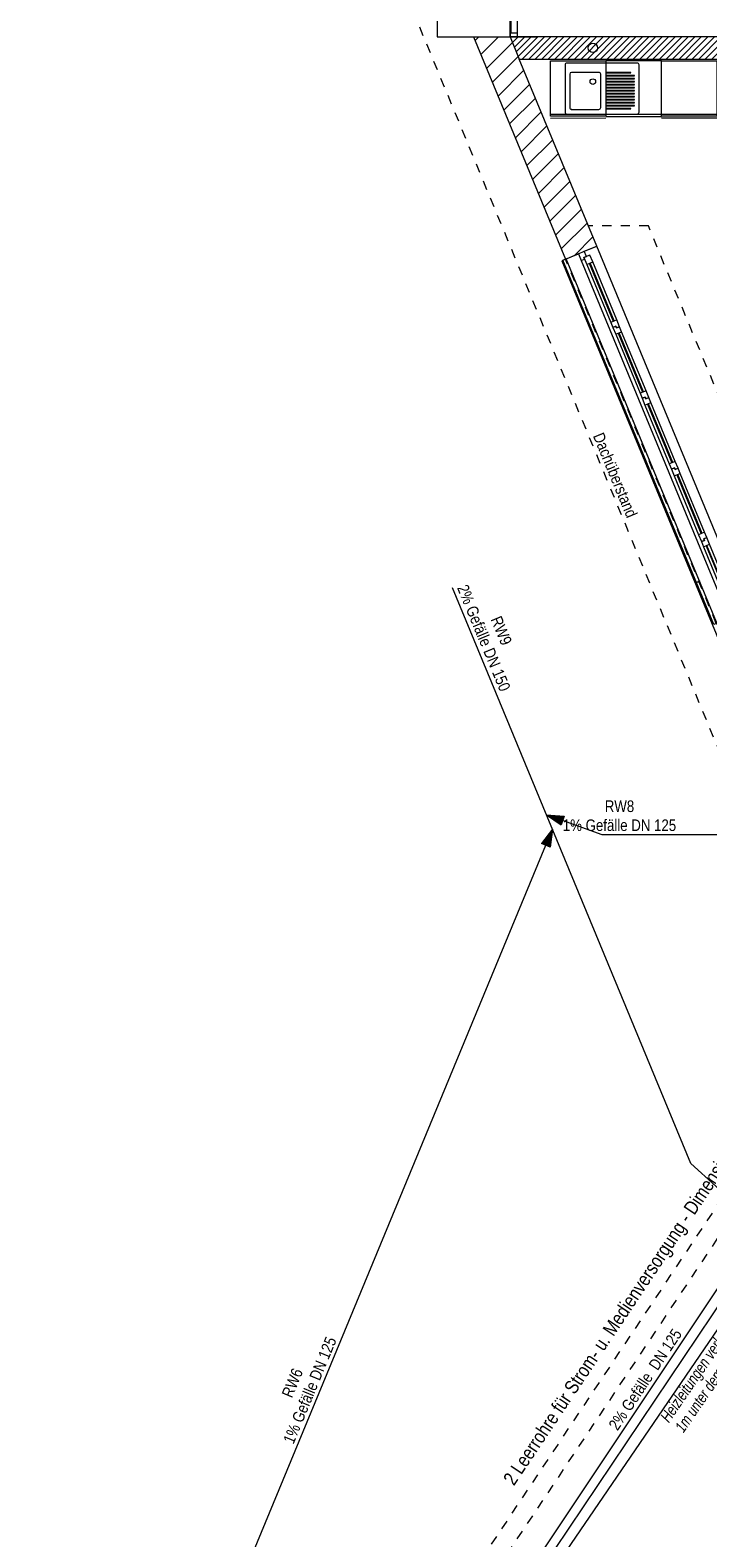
# Model space of a CAD drawing. Header units: metres. Extents: x -80 to 1923, y -189 to 69.
# Tile 176 of 256: x 948 to 955, y 29 to 45. Entities that reach past the tile are written whole.
import ezdxf

# ---------------------------------------------------------------- set-up
doc = ezdxf.new("R2010")
doc.units = ezdxf.units.M
doc.header["$MEASUREMENT"] = 0
for name, pattern in [('Strichlinie eng', [0.115, 0.075, -0.04]), ('Strichlinie_ eng', [0.115, 0.075, -0.04]), ('Wipeout_Contour', [1, 0, -1])]:
    doc.linetypes.add(name, pattern=pattern)
for name, color, linetype in [('00 Schraffuren', 7, 'Continuous'), ('10 Wand außen', 7, 'Continuous'), ('30 Dach', 7, 'Continuous'), ('40 Treppe', 7, 'Continuous'), ('50 Elektro', 7, 'Continuous'), ('50 Möblierung', 7, 'Continuous'), ('70 Entwässerung_Regenwasser', 7, 'Continuous'), ('70 Entwässerung_Schmutzwasser', 7, 'Continuous'), ('70 Heizung', 7, 'Continuous')]:
    doc.layers.add(name, color=color, linetype=linetype)
doc.styles.add('ERSTELLTER_STIL_2', font='ARIALN.TTF')
doc.styles.add('ERSTELLTER_STIL_7', font='arial.ttf', dxfattribs={"width": 0.75})
pattern_1 = [(45, (929.77, 0), (-0.106066, 0.106066), [])]

# ---------------------------------------------------------------- blocks, each defined once
blk = doc.blocks.new('5-Flügelfenster 27')
at = {"layer": '10 Wand außen', "color": 7, "linetype": 'Continuous', "lineweight": 9}
for p, q in [((-2.13, 0.145), (2.13, 0.145)), ((-2.13, 0), (-2.13, 0.145)), ((-2.13, -0.07), (-2.13, 0)), ((-2.13, -0.07), (-2.13, 0)), ((2.13, 0), (2.13, 0.145)), ((2.13, -0.07), (2.13, 0)), ((2.13, -0.07), (2.13, 0)), ((-2.13, -0.22), (-2.13, -0.07)), ((2.13, -0.22), (2.13, -0.07)), ((-2.13, -0.22), (-2.13, -0.25)), ((-2.13, -0.25), (2.13, -0.25)), ((2.13, -0.25), (2.13, -0.22))]:
    blk.add_line(p, q, dxfattribs=at)
at = {"layer": '10 Wand außen', "color": 7, "linetype": 'Continuous', "lineweight": 13}
for p, q in [((-2.13, 0), (-2.07, 0)), ((-2.07, -0.03), (-2.07, 0.04)), ((-2.07, 0.04), (-1.99, 0.04)), ((-2.07, 0), (-2.07, -0.03)), ((-1.99, 0.04), (-1.312, 0.04)), ((-1.99, 0.04), (-1.99, -0.03)), ((-1.99, 0.01), (-1.312, 0.01)), ((-1.312, -0.03), (-1.312, 0.04)), ((-1.312, 0.04), (-1.232, 0.04)), ((-1.232, 0.005), (-1.252, 0.005)), ((-1.252, 0.005), (-1.252, -0.03)), ((-1.252, -0.03), (-1.252, 0.005)), ((-1.252, 0.005), (-1.232, 0.005)), ((-1.232, 0.04), (-1.232, 0.005)), ((-1.232, 0.04), (-1.172, 0.04)), ((-1.232, 0.005), (-1.232, 0.04)), ((-1.172, 0.04), (-0.484, 0.04)), ((-1.172, 0.04), (-1.172, -0.03)), ((-1.172, 0.01), (-0.484, 0.01)), ((-0.484, -0.03), (-0.484, 0.04)), ((-0.484, 0.04), (-0.424, 0.04)), ((-0.424, 0.04), (-0.424, 0.005)), ((-0.424, 0.005), (-0.424, 0.04)), ((-0.424, 0.04), (-0.344, 0.04)), ((-0.424, 0.005), (-0.404, 0.005)), ((-0.404, 0.005), (-0.424, 0.005)), ((-0.404, 0.005), (-0.404, -0.03)), ((-0.404, -0.03), (-0.404, 0.005)), ((-0.344, 0.04), (0.344, 0.04)), ((-0.344, 0.04), (-0.344, -0.03)), ((-0.344, 0.01), (0.344, 0.01)), ((0.344, -0.03), (0.344, 0.04)), ((0.344, 0.04), (0.404, 0.04)), ((0.404, 0.04), (0.404, 0.005)), ((0.404, 0.005), (0.404, 0.04)), ((0.404, 0.04), (0.484, 0.04)), ((0.404, 0.005), (0.424, 0.005)), ((0.424, 0.005), (0.404, 0.005)), ((0.424, 0.005), (0.424, -0.03)), ((0.424, -0.03), (0.424, 0.005)), ((0.484, 0.04), (1.172, 0.04)), ((0.484, 0.04), (0.484, -0.03)), ((0.484, 0.01), (1.172, 0.01)), ((1.172, -0.03), (1.172, 0.04)), ((1.172, 0.04), (1.232, 0.04)), ((1.232, 0.04), (1.232, 0.005)), ((1.232, 0.005), (1.232, 0.04)), ((1.232, 0.04), (1.312, 0.04)), ((1.232, 0.005), (1.252, 0.005)), ((1.252, 0.005), (1.232, 0.005)), ((1.252, 0.005), (1.252, -0.03)), ((1.252, -0.03), (1.252, 0.005)), ((1.312, 0.04), (1.99, 0.04)), ((1.312, 0.04), (1.312, -0.03)), ((1.312, 0.01), (1.99, 0.01)), ((1.99, -0.03), (1.99, 0.04)), ((1.99, 0.04), (2.07, 0.04)), ((2.07, 0.04), (2.07, -0.03)), ((2.07, -0.03), (2.07, 0)), ((2.07, 0), (2.13, 0)), ((-2.05, -0.07), (-2.13, -0.07)), ((-2.07, -0.03), (-2.05, -0.03)), ((-1.99, -0.03), (-2.07, -0.03)), ((-2.05, -0.03), (-2.05, -0.07)), ((2.05, -0.07), (-2.05, -0.07)), ((-1.312, 0), (-1.99, 0)), ((-1.312, -0.03), (-1.99, -0.03)), ((-1.252, -0.03), (-1.312, -0.03)), ((-1.172, -0.03), (-1.252, -0.03)), ((-0.484, 0), (-1.172, 0)), ((-0.484, -0.03), (-1.172, -0.03)), ((-0.404, -0.03), (-0.484, -0.03)), ((-0.344, -0.03), (-0.404, -0.03)), ((0.344, 0), (-0.344, 0)), ((0.344, -0.03), (-0.344, -0.03)), ((0.424, -0.03), (0.344, -0.03)), ((0.484, -0.03), (0.424, -0.03)), ((1.172, 0), (0.484, 0)), ((1.172, -0.03), (0.484, -0.03)), ((1.252, -0.03), (1.172, -0.03)), ((1.312, -0.03), (1.252, -0.03)), ((1.99, 0), (1.312, 0)), ((1.99, -0.03), (1.312, -0.03)), ((2.07, -0.03), (1.99, -0.03)), ((2.05, -0.07), (2.05, -0.03)), ((2.05, -0.03), (2.07, -0.03)), ((2.13, -0.07), (2.05, -0.07))]:
    blk.add_line(p, q, dxfattribs=at)
at = {"layer": '10 Wand außen', "color": 7, "linetype": 'Strichlinie eng', "lineweight": 9}
blk.add_line((-2.13, -0.22), (2.13, -0.22), dxfattribs=at)
blk = doc.blocks.new('Glastür Ol 1-Fl 2S 27_2')
at = {"layer": '10 Wand außen', "color": 7, "linetype": 'Continuous', "lineweight": 13}
for p, q in [((0.442, 0.93), (0.442, 1.01)), ((0.442, 1.01), (0.482, 1.01)), ((0.482, 1.01), (0.482, 0.93)), ((0.482, 0.93), (0.442, 0.93)), ((0.442, 0.08), (0.442, 0.93)), ((0.442, 0.93), (0.462, 0.93)), ((0.462, 0.08), (0.462, 0.93)), ((0.462, 0.93), (0.482, 0.93)), ((0.462, 0.93), (0.462, 0.08)), ((0.462, 0.93), (0.462, 0.08)), ((0.482, 0.93), (0.482, 0.08)), ((-1.047, 0), (-0.528, 0)), ((-1.047, 0), (-1.047, -0.08)), ((-1.007, 0), (-1.047, 0)), ((-1.007, -0.08), (-1.007, 0)), ((-0.568, 0), (-0.568, -0.08)), ((-0.528, 0), (-0.568, 0)), ((-0.528, -0.04), (-0.528, 0)), ((0.442, 0), (0.442, 0.08)), ((0.442, 0.08), (0.482, 0.08)), ((0.462, 0.08), (0.442, 0.08)), ((0.482, 0), (0.442, 0)), ((0.482, 0.08), (0.462, 0.08)), ((0.482, 0.08), (0.482, 0)), ((1.047, 0), (0.482, 0)), ((0.482, 0), (0.482, -0.04)), ((0.522, 0), (0.482, 0)), ((0.522, -0.08), (0.522, 0)), ((1.007, 0), (1.007, -0.08)), ((1.047, 0), (1.007, 0)), ((1.047, -0.08), (1.047, 0)), ((-1.047, -0.08), (-0.528, -0.08)), ((-1.047, -0.08), (-1.007, -0.08)), ((-1.007, -0.01), (-0.568, -0.01)), ((-0.568, -0.08), (-0.528, -0.08)), ((-0.518, -0.04), (-0.528, -0.04)), ((-0.528, -0.08), (-0.528, -0.0654)), ((-0.528, -0.0654), (-0.518, -0.0654)), ((-0.518, -0.0654), (-0.518, -0.04)), ((0.482, -0.04), (0.472, -0.04)), ((0.472, -0.04), (0.472, -0.0654)), ((0.472, -0.0654), (0.482, -0.0654)), ((0.482, -0.0654), (0.482, -0.08)), ((1.047, -0.08), (0.482, -0.08)), ((0.482, -0.08), (0.522, -0.08)), ((1.007, -0.01), (0.522, -0.01)), ((1.007, -0.08), (1.047, -0.08))]:
    blk.add_line(p, q, dxfattribs=at)
at = {"layer": '10 Wand außen', "color": 7, "linetype": 'Continuous', "lineweight": 9}
for p, q in [((-1.047, 0), (-1.047, -0.08)), ((-1.047, 0), (-1.047, -0.08)), ((1.047, 0), (1.047, -0.08)), ((1.047, 0), (1.047, -0.08)), ((-1.047, -0.08), (-1.047, -0.3)), ((1.047, -0.08), (1.047, -0.3))]:
    blk.add_line(p, q, dxfattribs=at)
blk.add_arc((0.482, 0), 1.01, 92.26973, 180, dxfattribs=at)
blk = doc.blocks.new('Text 3D 27[14]_1', base_point=(953.72, 42.458))
at = {"layer": '50 Möblierung', "color": 8, "linetype": 'Continuous', "lineweight": 18}
for q in [(953.72, 42.458), (955.116, 38.957)]:
    blk.add_line((955.163, 38.976), q, dxfattribs=at)
at = {"layer": '50 Möblierung', "color": 8, "linetype": 'Continuous', "lineweight": 18, "flags": 128}
blk.add_lwpolyline([(953.72, 42.458), (953.674, 42.439), (955.116, 38.957), (955.163, 38.976)], close=True, dxfattribs=at)
at = {"layer": '50 Möblierung', "color": 8, "linetype": 'Continuous', "lineweight": 18}
blk.add_point((955.163, 38.976), dxfattribs=at)
blk = doc.blocks.new('Text 3D 27[15]_1', base_point=(953.72, 42.458))
at = {"layer": '50 Möblierung', "color": 8, "linetype": 'Continuous', "lineweight": 18}
for q in [(953.72, 42.458), (955.516, 37.992)]:
    blk.add_line((955.562, 38.011), q, dxfattribs=at)
at = {"layer": '50 Möblierung', "color": 8, "linetype": 'Continuous', "lineweight": 18, "flags": 128}
blk.add_lwpolyline([(953.72, 42.458), (953.674, 42.439), (955.516, 37.992), (955.562, 38.011)], close=True, dxfattribs=at)
at = {"layer": '50 Möblierung', "color": 8, "linetype": 'Continuous', "lineweight": 18}
blk.add_point((955.562, 38.011), dxfattribs=at)
blk = doc.blocks.new('Unterschrank 27[17]_1', base_point=(955.352, 44.598))
at = {"color": 254, "linetype": 'Wipeout_Contour', "lineweight": 0, "ltscale": 3824.313982}
blk.add_wipeout([(955.352, 43.978), (955.352, 44.598), (954.752, 44.598), (954.752, 43.978)], dxfattribs=at).dxf.layer = '50 Möblierung'
at = {"layer": '50 Möblierung', "color": 8, "linetype": 'Continuous', "lineweight": 18}
for p, q in [((954.752, 44), (954.752, 44.598)), ((954.752, 44.598), (955.352, 44.598)), ((954.752, 44.598), (955.352, 44.598)), ((955.352, 44.598), (955.352, 44)), ((955.352, 44.018), (954.752, 44.018)), ((955.352, 44), (954.752, 44)), ((955.352, 43.978), (954.752, 43.978))]:
    blk.add_line(p, q, dxfattribs=at)
blk = doc.blocks.new('Einbau Geschirrspüler 27[18]_1', base_point=(954.452, 44.598))
at = {"layer": '50 Möblierung', "color": 8, "linetype": 'Continuous', "lineweight": 18}
for p, q in [((954.752, 44.598), (954.152, 44.598)), ((954.152, 44.598), (954.152, 43.998)), ((954.752, 43.998), (954.752, 44.598)), ((954.152, 44.023), (954.752, 44.023)), ((954.152, 43.998), (954.752, 43.998))]:
    blk.add_line(p, q, dxfattribs=at)
blk = doc.blocks.new('Unterschrank 27[19]_1', base_point=(954.152, 44.598))
at = {"color": 254, "linetype": 'Wipeout_Contour', "lineweight": 0, "ltscale": 3819.519047}
blk.add_wipeout([(954.152, 43.978), (954.152, 44.598), (953.552, 44.597), (953.552, 43.977)], dxfattribs=at).dxf.layer = '50 Möblierung'
at = {"layer": '50 Möblierung', "color": 8, "linetype": 'Continuous', "lineweight": 18}
for p, q in [((953.552, 44.597), (954.152, 44.598)), ((953.552, 44.597), (954.152, 44.598)), ((953.552, 43.999), (953.552, 44.597)), ((954.152, 44.598), (954.152, 44)), ((954.152, 44.018), (953.552, 44.017)), ((954.152, 44), (953.552, 43.999)), ((954.152, 43.978), (953.552, 43.977))]:
    blk.add_line(p, q, dxfattribs=at)
blk = doc.blocks.new('Spülbecken 27[20]_1', base_point=(953.71, 44.024))
at = {"layer": '50 Möblierung', "color": 8, "linetype": 'Continuous', "lineweight": 18}
for p, q in [((954.075, 44.474), (953.78, 44.474)), ((954.42, 44.474), (954.16, 44.474)), ((954.16, 44.474), (954.16, 44.469)), ((954.16, 44.469), (954.42, 44.469)), ((954.42, 44.469), (954.42, 44.474)), ((953.76, 44.454), (953.76, 44.094)), ((954.095, 44.094), (954.095, 44.454)), ((954.46, 44.441), (954.16, 44.441)), ((954.16, 44.441), (954.16, 44.436)), ((954.16, 44.436), (954.46, 44.436)), ((954.46, 44.409), (954.16, 44.409)), ((954.16, 44.409), (954.16, 44.404)), ((954.16, 44.404), (954.46, 44.404)), ((954.46, 44.376), (954.16, 44.376)), ((954.16, 44.376), (954.16, 44.371)), ((954.16, 44.371), (954.46, 44.371)), ((954.46, 44.344), (954.16, 44.344)), ((954.16, 44.344), (954.16, 44.339)), ((954.16, 44.339), (954.46, 44.339)), ((954.46, 44.311), (954.16, 44.311)), ((954.16, 44.311), (954.16, 44.306)), ((954.16, 44.306), (954.46, 44.306)), ((954.46, 44.436), (954.46, 44.441)), ((954.46, 44.404), (954.46, 44.409)), ((954.46, 44.371), (954.46, 44.376)), ((954.46, 44.339), (954.46, 44.344)), ((954.46, 44.306), (954.46, 44.311)), ((954.46, 44.279), (954.16, 44.279)), ((954.16, 44.279), (954.16, 44.274)), ((954.16, 44.274), (954.46, 44.274)), ((954.46, 44.246), (954.16, 44.246)), ((954.16, 44.246), (954.16, 44.241)), ((954.16, 44.241), (954.46, 44.241)), ((954.46, 44.214), (954.16, 44.214)), ((954.16, 44.214), (954.16, 44.209)), ((954.16, 44.209), (954.46, 44.209)), ((954.46, 44.181), (954.16, 44.181)), ((954.16, 44.181), (954.16, 44.176)), ((954.16, 44.176), (954.46, 44.176)), ((954.46, 44.149), (954.16, 44.149)), ((954.16, 44.149), (954.16, 44.144)), ((954.16, 44.144), (954.46, 44.144)), ((954.46, 44.274), (954.46, 44.279)), ((954.46, 44.241), (954.46, 44.246)), ((954.46, 44.209), (954.46, 44.214)), ((954.46, 44.176), (954.46, 44.181)), ((954.46, 44.144), (954.46, 44.149)), ((953.78, 44.074), (954.075, 44.074)), ((954.46, 44.116), (954.16, 44.116)), ((954.16, 44.116), (954.16, 44.111)), ((954.16, 44.111), (954.46, 44.111)), ((954.42, 44.084), (954.16, 44.084)), ((954.16, 44.084), (954.16, 44.079)), ((954.16, 44.079), (954.42, 44.079)), ((954.42, 44.079), (954.42, 44.084)), ((954.46, 44.111), (954.46, 44.116))]:
    blk.add_line(p, q, dxfattribs=at)
at = {"layer": '50 Möblierung', "color": 8, "linetype": 'Continuous', "lineweight": 18, "flags": 128}
blk.add_lwpolyline([(953.73, 44.024), (954.49, 44.024, 0.414214), (954.51, 44.044), (954.51, 44.554, 0.414214), (954.49, 44.574), (953.73, 44.574, 0.414214), (953.71, 44.554), (953.71, 44.044, 0.414214)], format="xyb", close=True, dxfattribs=at)
at = {"layer": '50 Möblierung', "color": 8, "linetype": 'Continuous', "lineweight": 18}
blk.add_circle((954.01, 44.374), 0.03, dxfattribs=at)
for centre, start, end in [((953.78, 44.454), 90.0246, 180.0246), ((954.075, 44.454), 0.0246, 90.0246), ((953.78, 44.094), 180.0246, 270.0246), ((954.075, 44.094), 270.0246, 0.0246)]:
    blk.add_arc(centre, 0.02, start, end, dxfattribs=at)
blk.add_point((953.78, 44.074), dxfattribs=at)

msp = doc.modelspace()

# ---------------------------------------------------------------- hatches: boundary and pattern name
at = {"layer": '10 Wand außen', "linetype": 'Continuous', "lineweight": 18, "true_color": 0x1f1f1f}
h = msp.add_hatch(dxfattribs=at)
h.set_pattern_fill('Mauerziegel_HLz_4_0001', color=250, style=0, pattern_type=2)
h.set_pattern_definition(pattern_1)
h.paths.add_polyline_path([(952.72, 44.858), (953.215, 44.618), (953.115, 44.858)])
h = msp.add_hatch(dxfattribs=at)
h.set_pattern_fill('Mauerziegel_HLz_4_0001', color=250, style=0, pattern_type=2)
h.set_pattern_definition(pattern_1)
h.paths.add_polyline_path([(953.215, 44.618), (952.72, 44.858), (953.715, 42.456), (953.853, 42.514), (953.918, 42.541), (954.052, 42.596)])
h = msp.add_hatch(dxfattribs=at)
h.set_pattern_fill('Hochlochziegel_0001', color=250, style=0, pattern_type=2)
h.set_pattern_definition([(45, (929.77, 0), (-0.03535534, 0.03535534), [])])
h.paths.add_polyline_path([(953.215, 44.618), (956.21, 44.618), (956.45, 44.858), (953.115, 44.858)])
at = {"layer": '70 Entwässerung_Regenwasser', "linetype": 'Continuous', "lineweight": 18, "true_color": 0x00a8ff}
for points in [[(953.508, 36.455), (953.666, 36.344), (953.7, 36.438)], [(953.573, 36.298), (953.456, 36.144), (953.548, 36.106)]]:
    msp.add_hatch(color=140, dxfattribs=at).paths.add_polyline_path(points)

# ---------------------------------------------------------------- linework, layer by layer
at = {"layer": '00 Schraffuren', "color": 7, "linetype": 'Strichlinie_ eng', "lineweight": 9}
for p, q in [((954.611, 42.815), (953.961, 42.815)), ((956.237, 38.889), (954.611, 42.815))]:
    msp.add_line(p, q, dxfattribs=at)
at = {"layer": '10 Wand außen', "color": 7, "linetype": 'Continuous', "lineweight": 9}
for p, q in [((953.115, 44.858), (953.215, 44.618)), ((953.115, 44.858), (953.215, 44.618)), ((953.115, 44.858), (953.195, 44.858)), ((953.195, 44.858), (953.415, 44.858)), ((953.715, 42.456), (953.853, 42.514)), ((953.853, 42.514), (953.918, 42.541)), ((953.918, 42.541), (954.052, 42.596))]:
    msp.add_line(p, q, dxfattribs=at)
at = {"layer": '10 Wand außen', "color": 7, "linetype": 'Continuous', "lineweight": 9, "flags": 128}
for points in [[(952.72, 44.858), (953.115, 44.858)], [(952.72, 44.858), (953.715, 42.456)], [(956.45, 44.858), (953.115, 44.858)], [(953.115, 44.858), (953.115, 44.858)], [(953.115, 44.858), (953.415, 44.858)], [(953.415, 44.858), (953.415, 44.858)], [(953.215, 44.618), (956.21, 44.618)], [(954.052, 42.596), (953.215, 44.618)]]:
    msp.add_lwpolyline(points, dxfattribs=at)
at = {"layer": '40 Treppe', "color": 7, "linetype": 'Continuous', "lineweight": 9}
for p, q in [((953.115, 44.858), (953.115, 46.952)), ((952.325, 45.097), (952.325, 44.858)), ((952.325, 44.858), (953.115, 44.858))]:
    msp.add_line(p, q, dxfattribs=at)
at = {"layer": '50 Elektro', "color": 190, "linetype": 'Strichlinie_ eng', "lineweight": 18, "true_color": 0x9900ff}
for p, q in [((951.139, 25.914), (956.92, 34.576)), ((951.306, 25.803), (957.086, 34.465))]:
    msp.add_line(p, q, dxfattribs=at)
at = {"layer": '70 Entwässerung_Regenwasser', "color": 140, "linetype": 'Continuous', "lineweight": 18, "true_color": 0x00a8ff}
for p, q in [((955.068, 32.688), (952.492, 38.907)), ((953.508, 36.455), (953.7, 36.438)), ((953.508, 36.455), (953.666, 36.344)), ((953.7, 36.438), (953.666, 36.344)), ((954.11, 36.236), (953.683, 36.391)), ((953.573, 36.298), (953.456, 36.144)), ((953.573, 36.298), (953.548, 36.106)), ((956.453, 36.236), (954.11, 36.236)), ((948.994, 25.243), (953.502, 36.125)), ((953.548, 36.106), (953.456, 36.144)), ((960.021, 28.187), (955.068, 32.688))]:
    msp.add_line(p, q, dxfattribs=at)
at = {"layer": '70 Entwässerung_Schmutzwasser', "color": 34, "linetype": 'Continuous', "lineweight": 18, "true_color": 0xa85100}
msp.add_line((951.464, 25.499), (957.223, 34.13), dxfattribs=at)
at = {"layer": '70 Entwässerung_Schmutzwasser', "color": 7, "linetype": 'Continuous', "lineweight": 9}
msp.add_circle((954.01, 44.738), 0.05, dxfattribs=at)
at = {"layer": '70 Heizung', "color": 5, "linetype": 'Continuous', "lineweight": 18}
msp.add_line((957.317, 34.051), (951.56, 25.497), dxfattribs=at)
at = {"layer": '70 Heizung', "color": 1, "linetype": 'Continuous', "lineweight": 13}
msp.add_line((957.517, 34.061), (951.639, 25.454), dxfattribs=at)

# ---------------------------------------------------------------- block references
at = {"layer": '10 Wand außen', "color": 7, "linetype": 'Continuous', "lineweight": 13, "rotation": 90}
msp.add_blockref('Glastür Ol 1-Fl 2S 27_2', (953.115, 45.905), dxfattribs=at)
at = {"layer": '10 Wand außen', "color": 7, "linetype": 'Continuous', "lineweight": 13, "xscale": -0.9999999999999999, "rotation": 292.4999999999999}
msp.add_blockref('5-Flügelfenster 27', (954.733, 40.573), dxfattribs=at)
at = {"layer": '50 Möblierung', "color": 8, "linetype": 'Continuous', "lineweight": 18}
for name in ['Text 3D 27[14]_1', 'Text 3D 27[15]_1']:
    msp.add_blockref(name, (953.72, 42.458), dxfattribs=at)

# ---------------------------------------------------------------- texts
at = {"layer": '30 Dach', "color": 7, "linetype": 'Continuous', "lineweight": 9, "insert": (954.007, 40.547), "char_height": 0.125, "attachment_point": 7, "rotation": 292.4534, "style": 'ERSTELLTER_STIL_2'}
msp.add_mtext('\\A1;{\\pql;\\fArial Narrow|b0|i0|c0|p0;\\W1.000000;Dachüberstand}', dxfattribs=at)
at = {"layer": '50 Elektro', "color": 190, "linetype": 'Continuous', "lineweight": 18, "true_color": 0x9900ff, "insert": (953.194, 29.173), "char_height": 0.15, "attachment_point": 7, "rotation": 56.2858, "style": 'ERSTELLTER_STIL_2'}
msp.add_mtext('\\A1;{\\pql;\\fArial Narrow|b0|i0|c0|p0;\\W1.000000;2 \\fArial Narrow|b0|i0|c0|p0;\\W1.000000;Leerrohre \\fArial Narrow|b0|i0|c0|p0;\\W1.000000;für \\fArial Narrow|b0|i0|c0|p0;\\W1.000000;Strom- u. Medienversorgung - Dimensionierung? }', dxfattribs=at)
at = {"layer": '70 Entwässerung_Regenwasser', "color": 140, "linetype": 'Continuous', "lineweight": 18, "true_color": 0x00a8ff, "char_height": 0.125, "attachment_point": 2, "line_spacing_factor": 0.984615, "style": 'ERSTELLTER_STIL_2'}
for s, insert, rotation in [('\\A1;{\\pqc;\\fArial Narrow|b0|i0|c0|p0;\\W1.000000;RW9^I\\P\\pqc;\\fArial Narrow|b0|i0|c0|p0;\\W1.000000;2% Gefälle\\fArial Narrow|b0|i0|c0|p0;\\W1.000000; \\fArial Narrow|b0|i0|c0|p0;\\W1.000000;DN 150}', (953.079, 38.467), 292.5), ('\\A1;{\\pqc;\\fArial Narrow|b0|i0|c0|p0;\\W1.000000;RW6^I\\P\\pqc;\\fArial Narrow|b0|i0|c0|p0;\\W1.000000;1% Gefälle\\fArial Narrow|b0|i0|c0|p0;\\W1.000000; \\fArial Narrow|b0|i0|c0|p0;\\W1.000000;DN 125}', (950.702, 30.341), 67.5)]:
    msp.add_mtext(s, dxfattribs=dict(at, insert=insert, rotation=rotation))
at = {"layer": '70 Entwässerung_Regenwasser', "color": 140, "linetype": 'Continuous', "lineweight": 18, "true_color": 0x00a8ff, "insert": (954.298, 36.609), "char_height": 0.125, "attachment_point": 2, "line_spacing_factor": 0.984615, "style": 'ERSTELLTER_STIL_2'}
msp.add_mtext('\\A1;{\\pqc;\\fArial Narrow|b0|i0|c0|p0;\\W1.000000;RW8^I\\P\\pqc;\\fArial Narrow|b0|i0|c0|p0;\\W1.000000;1% Gefälle\\fArial Narrow|b0|i0|c0|p0;\\W1.000000; \\fArial Narrow|b0|i0|c0|p0;\\W1.000000;DN 125}', dxfattribs=at)
at = {"layer": '70 Entwässerung_Schmutzwasser', "color": 34, "linetype": 'Continuous', "lineweight": 18, "true_color": 0xa85100, "insert": (954.173, 29.863), "char_height": 0.125, "attachment_point": 1, "rotation": 56.2858, "style": 'ERSTELLTER_STIL_2'}
msp.add_mtext('\\A1;{\\pql;\\fArial Narrow|b0|i0|c0|p0;\\W1.000000;2%\\fArial Narrow|b0|i0|c0|p0;\\W1.000000; Gefälle  DN 125}', dxfattribs=at)
at = {"layer": '70 Heizung', "color": 7, "linetype": 'Continuous', "lineweight": 9, "insert": (954.73, 29.95), "char_height": 0.125, "attachment_point": 1, "rotation": 55.5201, "line_spacing_factor": 0.927814, "style": 'ERSTELLTER_STIL_7'}
msp.add_mtext('\\A1;{\\pql;\\fArial|b0|i1|c0|p0;\\W0.750000;Heizleitungen verlaufen \\P\\pql;\\fArial|b0|i1|c0|p0;\\H0.977916x;\\W0.750000;1m unter dem Erdreich}', dxfattribs=at)

# ---------------------------------------------------------------- next in the draw order: block references
at = {"layer": '50 Möblierung', "color": 8, "linetype": 'Continuous', "lineweight": 18}
msp.add_blockref('Unterschrank 27[17]_1', (955.352, 44.598), dxfattribs=at)

# ---------------------------------------------------------------- next in the draw order: block references
msp.add_blockref('Einbau Geschirrspüler 27[18]_1', (954.452, 44.598), dxfattribs=at)

# ---------------------------------------------------------------- next in the draw order: block references
msp.add_blockref('Unterschrank 27[19]_1', (954.152, 44.598), dxfattribs=at)

# ---------------------------------------------------------------- next in the draw order: linework, layer by layer
at = {"layer": '30 Dach', "color": 7, "linetype": 'Strichlinie_ eng', "lineweight": 9}
msp.add_line((947.925, 55.128), (955.957, 35.737), dxfattribs=at)

# ---------------------------------------------------------------- next in the draw order: block references
at = {"layer": '50 Möblierung', "color": 8, "linetype": 'Continuous', "lineweight": 18}
msp.add_blockref('Spülbecken 27[20]_1', (953.71, 44.024), dxfattribs=at)

doc.saveas('drawing.dxf')
